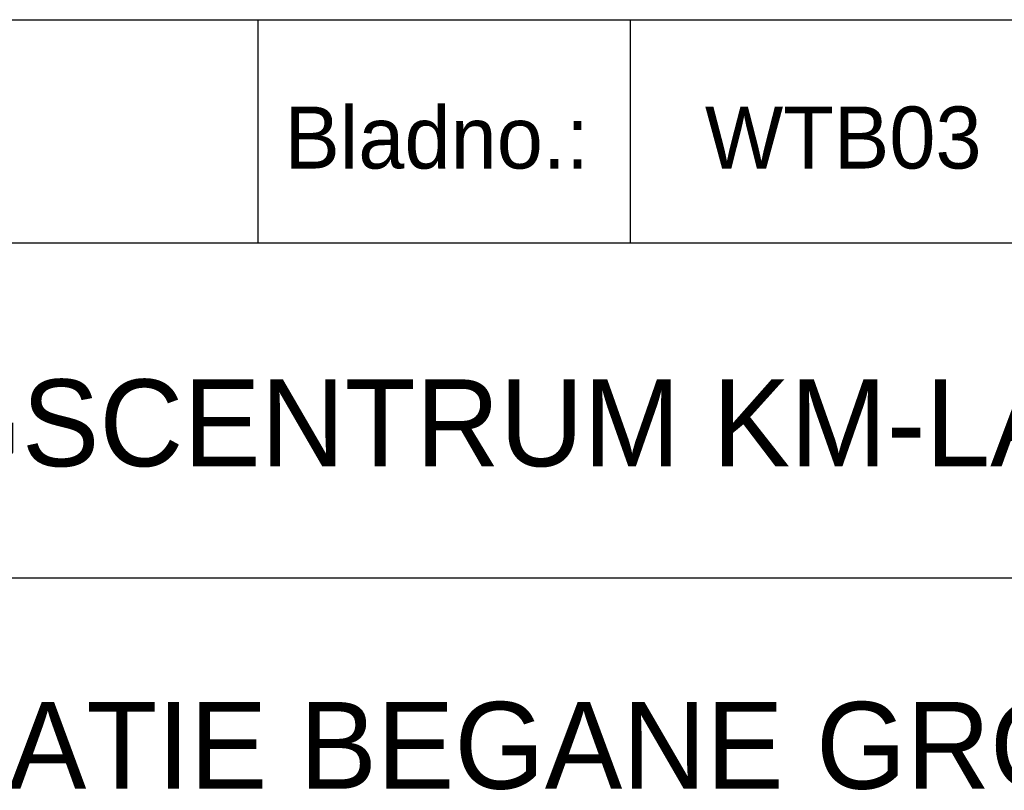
# Model space of a CAD drawing. Header units: millimetres. Extents: x -6587 to 170951, y 244 to 951952.
# Tile 84 of 102: x 155791 to 159757, y 872046 to 875152. Entities that reach past the tile are written whole.
import ezdxf

# ---------------------------------------------------------------- set-up
doc = ezdxf.new("R2010")
doc.units = ezdxf.units.MM
doc.header["$LTSCALE"] = 100
doc.layers.get('0').update_dxf_attribs({"linetype": 'CONTINUOUS'})
doc.layers.add('BL$4----', color=7, linetype='CONTINUOUS')
doc.styles.add('BURO-025', font='BUROFONT.shx', dxfattribs={"height": 250})
doc.styles.add('BURO-035', font='BUROFONT.shx', dxfattribs={"height": 350})
doc.styles.add('BURO-050', font='BUROFONT.shx', dxfattribs={"height": 500})

# ---------------------------------------------------------------- blocks, each defined once
blk = doc.blocks.new('KUIJPERSKLEUR')
at = {"color": 1}
for p, q in [((-185, 73), (-10, 73)), ((-142, 64), (-142, 73)), ((-127, 64), (-127, 73)), ((-185, 64), (-10, 64)), ((-185, 50.5), (-55, 50.5))]:
    blk.add_line(p, q, dxfattribs=at)
at = {"color": 1, "style": 'BURO-025'}
blk.add_text('Bladno.:', height=2.5, dxfattribs=at).set_placement((-140.935, 67))
at = {"color": 150, "style": 'BURO-025'}
for tag, p in [('TKSCHAAL', (-167, 67)), ('TKBLADNR', (-124, 67)), ('TKDATCREAT', (-81, 67)), ('TKDATA', (-30, 67)), ('TKINIT', (-30, 58)), ('PRPRLEID', (-30, 49)), ('PRGRLEID', (-30, 40))]:
    blk.add_attdef(tag, p, '', height=2.5, dxfattribs=at)
at = {"color": 3, "style": 'BURO-035'}
for tag, p in [('PROMSCHR', (-177, 55)), ('TK1OMSCHR', (-177, 42))]:
    blk.add_attdef(tag, p, '', height=3.5, dxfattribs=at)
at = {"color": 1, "style": 'BURO-025'}
blk.add_attdef('TKFILE', (-4, 40), '', height=2.5, rotation=90, dxfattribs=at)
blk.add_attdef('PRNAAM', (-30, 31.5), '', height=2.5, dxfattribs=at)
at = {"color": 4, "style": 'BURO-050'}
blk.add_attdef('TKTEKNR', (-48, 19), '', height=5, dxfattribs=at)

msp = doc.modelspace()

# ---------------------------------------------------------------- block references
at = {"layer": 'BL$4----'}
ref = msp.add_blockref('KUIJPERSKLEUR', (170950.7, 867852.4), dxfattribs=dict(at, xscale=100, yscale=100, zscale=100))
ref.add_attrib('TKBLADNR', 'WTB03', (158550.7, 874552.4), dxfattribs={"layer": '0', "color": 150, "height": 250, "style": 'BURO-025'})
ref.add_attrib('PROMSCHR', 'OPLEIDINGSCENTRUM KM-LAAN HELMOND', (153250.7, 873352.4), dxfattribs={"layer": '0', "color": 3, "height": 350, "style": 'BURO-035'})
ref.add_attrib('TK1OMSCHR', 'W-INSTALLATIE BEGANE GROND DEEL A', (153250.7, 872052.4), dxfattribs={"layer": '0', "color": 3, "height": 350, "style": 'BURO-035'})

doc.saveas('drawing.dxf')
